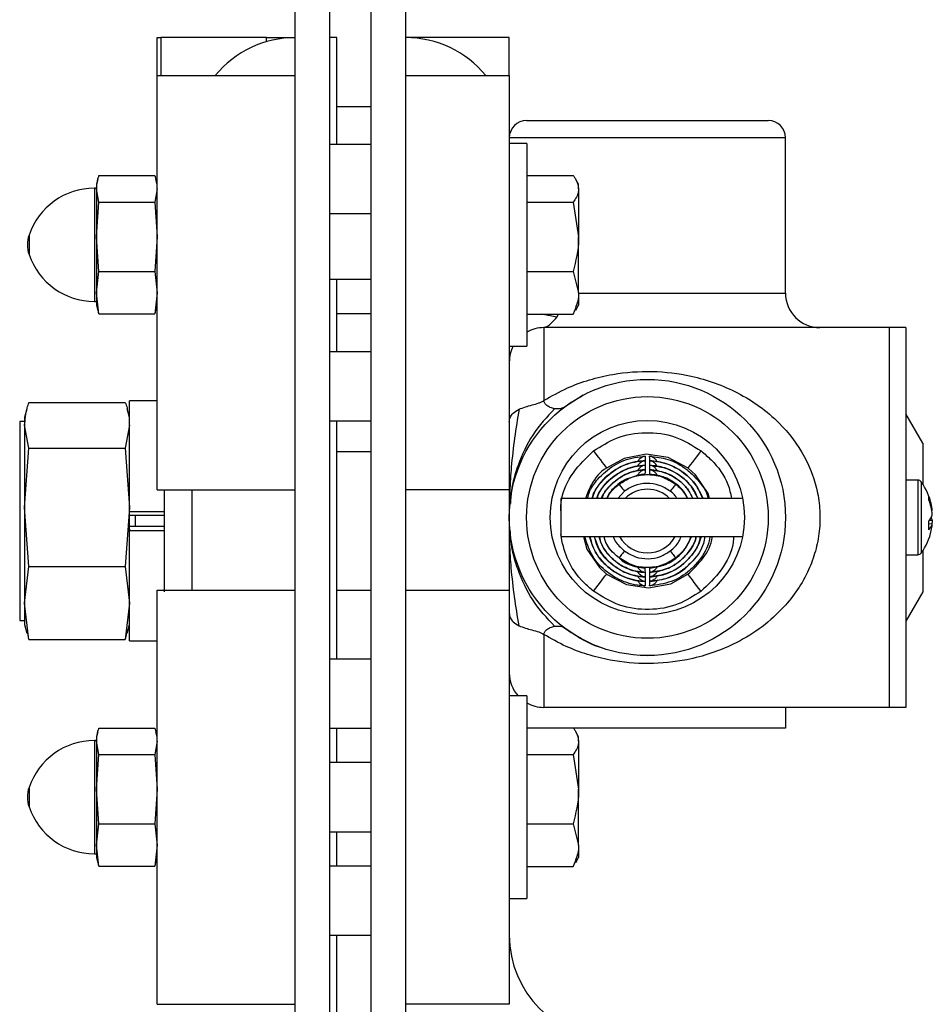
# Model space of a CAD drawing. Header units: inches. Extents: x 144.9 to 238.4, y 214.8 to 247.7.
# Tile 10 of 256: x 149.579 to 150.181, y 216.453 to 217.103. Entities that reach past the tile are written whole.
import ezdxf

# ---------------------------------------------------------------- set-up
doc = ezdxf.new("R2010")
doc.units = ezdxf.units.IN
doc.header["$LTSCALE"] = 0.25
doc.header["$MEASUREMENT"] = 0
doc.layers.add('ANNOTATIONS', color=1, linetype='Continuous')
doc.layers.add('DETAILS', color=4, linetype='Continuous')
doc.styles.add('ARIAL', font='arial.ttf', dxfattribs={"height": 0.09375})
doc.dimstyles.new('STANDARD$0', dxfattribs={"dimtxt": 0.09375, "dimasz": 0.09375, "dimexe": 0.03125, "dimexo": 0.046875, "dimgap": 0.09, "dimtad": 0, "dimtih": 1, "dimtoh": 1, "dimdec": 4, "dimzin": 0, "dimdsep": 46, "dimtxsty": 'ARIAL', "dimcen": 0.09, "dimadec": 0, "dimazin": 0, "dimtfac": 1, "dimtdec": 4, "dimtofl": 0, "dimtmove": 0, "dimatfit": 1, "dimfxl": 1, "dimtolj": 1, "dimtzin": 0, "dimarcsym": 0})

# ---------------------------------------------------------------- blocks, each defined once
blk = doc.blocks.new('*D97')
at = {"layer": 'ANNOTATIONS', "color": 0, "lineweight": -2, "transparency": 16777216}
for p, q in [((149.7142, 217.63753), (148.61011, 217.63753)), ((148.64136, 217.54378), (148.64136, 216.51273)), ((148.64136, 215.75149), (148.64136, 216.23579)), ((149.78026, 215.65774), (148.61011, 215.65774))]:
    blk.add_line(p, q, dxfattribs=at)
at = {"layer": 'ANNOTATIONS', "color": 0, "transparency": 16777216}
for points in [[(148.62574, 217.54378), (148.65699, 217.54378), (148.64136, 217.63753)], [(148.62574, 215.75149), (148.65699, 215.75149), (148.64136, 215.65774)]]:
    blk.add_solid(points, dxfattribs=at)
at = {"layer": 'defpoints', "color": 0, "transparency": 16777216}
for p in [(148.64136, 217.63753), (149.76107, 217.63753), (149.82714, 215.65774)]:
    blk.add_point(p, dxfattribs=at)
at = {"layer": 'ANNOTATIONS', "color": 0, "transparency": 16777216, "insert": (148.64136, 216.37426), "char_height": 0.09375, "attachment_point": 5, "style": 'ARIAL'}
blk.add_mtext('\\A1;10 5/8"', dxfattribs=at)
blk = doc.blocks.new('*D98')
at = {"layer": 'ANNOTATIONS', "color": 0, "lineweight": -2, "transparency": 16777216}
for p, q in [((149.7142, 217.63753), (149.02184, 217.63753)), ((149.05309, 217.54378), (149.05309, 217.13653)), ((149.05309, 216.45553), (149.05309, 216.86278)), ((149.16745, 216.36178), (149.02184, 216.36178))]:
    blk.add_line(p, q, dxfattribs=at)
at = {"layer": 'ANNOTATIONS', "color": 0, "transparency": 16777216}
for points in [[(149.03747, 217.54378), (149.06872, 217.54378), (149.05309, 217.63753)], [(149.03747, 216.45553), (149.06872, 216.45553), (149.05309, 216.36178)]]:
    blk.add_solid(points, dxfattribs=at)
at = {"layer": 'defpoints', "color": 0, "transparency": 16777216}
for p in [(149.76107, 217.63753), (149.05309, 216.36178), (149.21432, 216.36178)]:
    blk.add_point(p, dxfattribs=at)
at = {"layer": 'ANNOTATIONS', "color": 0, "transparency": 16777216, "insert": (149.05309, 216.99966), "char_height": 0.09375, "attachment_point": 5, "style": 'ARIAL'}
blk.add_mtext('\\A1;7"', dxfattribs=at)

msp = doc.modelspace()

# ---------------------------------------------------------------- linework, layer by layer
at = {"layer": 'DETAILS'}
for p, q in [((149.76107, 216.08841), (149.76107, 217.45528)), ((149.78386, 216.08841), (149.78386, 217.45528)), ((149.81119, 216.08841), (149.81119, 217.45528)), ((149.83397, 216.08841), (149.83397, 217.45528)), ((149.66995, 217.06581), (149.66995, 217.09078)), ((149.66995, 217.09078), (149.67239, 217.09078)), ((149.74214, 217.09078), (149.67239, 217.09078)), ((149.67239, 217.09078), (149.67239, 217.06581)), ((149.74214, 217.09078), (149.75793, 217.09078)), ((149.74214, 217.08811), (149.74214, 217.09078)), ((149.75793, 217.09078), (149.76107, 217.09078)), ((149.75793, 217.09078), (149.75793, 217.09071)), ((149.78841, 217.09078), (149.78386, 217.09078)), ((149.78841, 217.02024), (149.78841, 217.09078)), ((149.90232, 217.09078), (149.83397, 217.09078)), ((149.90232, 217.06581), (149.90232, 217.09078)), ((149.66995, 217.06581), (149.76107, 217.06581)), ((149.66995, 216.79243), (149.66995, 217.06581)), ((149.76107, 216.79243), (149.76107, 217.06581)), ((149.83397, 216.79243), (149.83397, 217.06581)), ((149.83397, 217.06581), (149.90232, 217.06581)), ((149.90232, 217.06581), (149.90232, 216.79243)), ((149.81119, 217.04522), (149.78841, 217.04522)), ((149.91371, 217.03613), (149.99344, 217.03613)), ((149.99344, 217.03613), (150.07318, 217.03613)), ((149.81119, 217.02024), (149.78386, 217.02024)), ((149.99344, 217.02474), (149.90232, 217.02474)), ((149.9138, 217.02098), (149.90232, 217.02098)), ((149.9138, 217.02098), (149.9138, 217.01591)), ((150.08457, 217.02474), (149.99344, 217.02474)), ((150.08457, 216.92222), (150.08457, 217.02474)), ((149.9138, 217.01591), (149.9138, 216.88721)), ((149.63073, 216.99723), (149.62985, 216.99396)), ((149.62985, 216.99396), (149.62985, 216.99094)), ((149.63151, 216.99973), (149.6683, 216.99973)), ((149.66995, 216.99396), (149.66907, 216.99723)), ((149.9138, 216.99978), (149.9445, 216.99978)), ((149.94806, 216.99401), (149.94617, 216.99728)), ((149.94806, 216.99098), (149.94806, 216.99401)), ((149.62985, 216.99146), (149.6285, 216.99146)), ((149.6285, 216.99146), (149.6285, 216.98862)), ((149.6285, 216.98862), (149.6285, 216.91673)), ((149.63151, 216.98215), (149.62985, 216.99094)), ((149.62985, 216.99094), (149.62985, 216.95933)), ((149.66995, 216.99094), (149.6683, 216.98215)), ((149.94806, 216.99098), (149.94806, 216.95934)), ((149.62985, 216.95933), (149.63151, 216.98215)), ((149.63151, 216.98215), (149.6683, 216.98215)), ((149.6683, 216.98215), (149.66995, 216.95933)), ((149.9138, 216.98218), (149.9445, 216.98218)), ((149.9445, 216.98218), (149.94806, 216.95934)), ((149.78386, 216.97468), (149.81119, 216.97468)), ((149.58536, 216.96054), (149.58536, 216.94765)), ((149.63151, 216.93652), (149.62985, 216.95933)), ((149.62985, 216.95933), (149.62985, 216.92249)), ((149.66995, 216.95933), (149.6683, 216.93652)), ((149.94806, 216.92245), (149.94806, 216.95934)), ((149.62985, 216.92249), (149.63151, 216.93652)), ((149.63151, 216.93652), (149.6683, 216.93652)), ((149.6683, 216.93652), (149.66995, 216.92249)), ((149.9138, 216.9365), (149.9445, 216.9365)), ((149.9445, 216.9365), (149.94806, 216.92245)), ((149.78386, 216.93131), (149.81119, 216.93131)), ((149.78841, 216.88356), (149.78841, 216.93131)), ((149.63151, 216.90846), (149.62985, 216.92249)), ((149.62985, 216.92249), (149.62985, 216.91423)), ((149.66995, 216.92249), (149.6683, 216.90846)), ((149.94806, 216.92245), (149.94806, 216.91418)), ((149.6285, 216.91673), (149.62985, 216.91673)), ((149.94806, 216.92222), (150.08457, 216.92222)), ((149.62985, 216.91423), (149.63073, 216.91096)), ((149.63151, 216.90846), (149.63102, 216.91106)), ((149.66879, 216.91106), (149.6683, 216.90846)), ((149.66907, 216.91096), (149.66995, 216.91423)), ((149.9445, 216.90841), (149.9458, 216.91103)), ((149.94617, 216.91091), (149.94806, 216.91418)), ((149.63151, 216.90846), (149.6683, 216.90846)), ((149.81119, 216.90853), (149.78841, 216.90853)), ((149.9138, 216.90841), (149.9445, 216.90841)), ((149.93357, 216.90631), (149.92359, 216.90841)), ((149.93357, 216.90631), (149.93484, 216.90841)), ((149.9251, 216.89944), (149.9251, 216.85125)), ((150.15291, 216.89944), (149.9251, 216.89944)), ((150.16407, 216.89944), (150.15291, 216.89944)), ((150.15291, 216.89944), (150.15291, 216.64885)), ((150.16407, 216.89944), (150.16407, 216.64885)), ((149.81119, 216.88356), (149.78386, 216.88356)), ((149.90232, 216.88721), (149.9138, 216.88721)), ((149.66995, 216.85103), (149.65172, 216.85103)), ((149.65172, 216.77806), (149.65172, 216.85103)), ((149.95107, 216.8548), (149.93877, 216.84705)), ((149.58397, 216.84579), (149.58247, 216.84019)), ((149.5853, 216.85008), (149.64889, 216.85008)), ((149.65172, 216.84019), (149.65022, 216.84579)), ((149.58247, 216.84019), (149.58247, 216.83501)), ((149.78386, 216.83799), (149.81119, 216.83799)), ((149.78841, 216.68072), (149.78841, 216.83799)), ((150.17524, 216.82315), (150.16407, 216.84249)), ((149.58247, 216.83745), (149.5792, 216.83745)), ((149.5792, 216.83745), (149.5792, 216.83248)), ((149.5792, 216.83248), (149.5792, 216.70623)), ((149.5853, 216.81994), (149.58247, 216.83501)), ((149.58247, 216.83501), (149.58247, 216.78083)), ((149.65172, 216.83501), (149.64889, 216.81994)), ((149.58247, 216.78083), (149.5853, 216.81994)), ((149.5853, 216.81994), (149.64889, 216.81994)), ((149.64889, 216.81994), (149.65172, 216.78083)), ((150.17524, 216.82315), (150.17524, 216.7961)), ((149.81119, 216.81741), (149.78841, 216.81741)), ((150.17198, 216.79875), (150.16407, 216.79875)), ((150.17198, 216.79875), (150.17198, 216.79688)), ((150.17198, 216.79688), (150.17198, 216.74954)), ((150.1742, 216.79761), (150.1742, 216.79583)), ((150.1742, 216.79583), (150.1742, 216.75068)), ((149.66995, 216.79243), (149.76107, 216.79243)), ((149.67451, 216.79243), (149.67451, 216.72519)), ((149.69273, 216.79243), (149.69273, 216.72628)), ((149.90232, 216.79243), (149.83397, 216.79243)), ((149.90232, 216.79243), (149.90232, 216.72628)), ((150.05626, 216.78672), (149.93626, 216.78672)), ((149.93626, 216.78672), (149.93626, 216.76157)), ((149.9783, 216.79146), (149.97392, 216.78672)), ((149.5853, 216.74171), (149.58247, 216.78083)), ((149.58247, 216.78083), (149.58247, 216.71766)), ((149.65172, 216.78083), (149.64889, 216.74171)), ((149.65172, 216.76563), (149.65172, 216.77806)), ((149.65172, 216.77721), (149.65172, 216.77806)), ((149.65172, 216.77806), (149.67451, 216.77806)), ((149.67451, 216.77551), (149.65172, 216.77551)), ((149.65551, 216.77551), (149.65551, 216.76818)), ((150.18147, 216.77851), (150.18116, 216.77847)), ((149.67451, 216.76818), (149.65172, 216.76818)), ((150.18147, 216.76978), (150.17923, 216.77006)), ((150.17973, 216.77242), (150.18147, 216.77233)), ((149.65172, 216.76648), (149.65172, 216.76563)), ((149.65172, 216.76563), (149.67451, 216.76563)), ((149.65172, 216.69266), (149.65172, 216.76563)), ((149.93626, 216.76157), (150.05626, 216.76157)), ((150.16407, 216.74954), (150.17198, 216.74954)), ((150.17524, 216.75219), (150.17524, 216.72514)), ((149.58247, 216.71766), (149.5853, 216.74171)), ((149.5853, 216.74171), (149.64889, 216.74171)), ((149.64889, 216.74171), (149.65172, 216.71766)), ((149.66995, 216.72628), (149.76107, 216.72628)), ((149.66995, 216.45291), (149.66995, 216.72628)), ((149.76107, 216.45291), (149.76107, 216.72628)), ((149.78841, 216.72628), (149.81119, 216.72628)), ((149.83397, 216.72628), (149.90232, 216.72628)), ((149.83397, 216.45291), (149.83397, 216.72628)), ((149.90232, 216.72628), (149.90232, 216.45291)), ((150.17524, 216.72514), (150.16407, 216.7058)), ((149.5853, 216.69361), (149.58247, 216.71766)), ((149.58247, 216.71766), (149.58247, 216.7035)), ((149.65172, 216.71766), (149.64889, 216.69361)), ((149.5792, 216.70623), (149.58247, 216.70623)), ((149.58247, 216.7035), (149.58397, 216.6979)), ((149.65022, 216.6979), (149.65172, 216.7035)), ((149.5853, 216.69361), (149.58448, 216.69799)), ((149.64971, 216.69799), (149.64889, 216.69361)), ((149.9251, 216.69704), (149.9251, 216.64885)), ((149.5853, 216.69361), (149.64889, 216.69361)), ((149.65172, 216.69266), (149.66995, 216.69266)), ((149.99237, 216.6832), (149.9937, 216.68306)), ((149.81119, 216.68072), (149.78386, 216.68072)), ((149.9138, 216.65648), (149.90232, 216.65648)), ((149.9138, 216.65648), (149.9138, 216.65141)), ((149.9138, 216.65141), (149.9138, 216.52271)), ((150.15291, 216.64885), (149.9251, 216.64885)), ((150.08457, 216.64885), (150.08457, 216.63509)), ((150.16407, 216.64885), (150.15291, 216.64885)), ((149.63073, 216.63273), (149.62985, 216.62946)), ((149.63151, 216.63523), (149.6683, 216.63523)), ((149.66995, 216.62946), (149.66907, 216.63273)), ((149.78386, 216.63516), (149.81119, 216.63516)), ((149.78841, 216.61238), (149.78841, 216.63516)), ((149.9138, 216.63528), (149.9445, 216.63528)), ((150.08457, 216.63509), (149.94463, 216.63509)), ((149.94806, 216.62951), (149.94617, 216.63278)), ((149.62985, 216.62696), (149.6285, 216.62696)), ((149.6285, 216.62696), (149.6285, 216.62412)), ((149.6285, 216.62412), (149.6285, 216.55223)), ((149.62985, 216.62946), (149.62985, 216.62644)), ((149.63151, 216.61765), (149.62985, 216.62644)), ((149.62985, 216.62644), (149.62985, 216.59483)), ((149.66995, 216.62644), (149.6683, 216.61765)), ((149.94806, 216.62648), (149.94806, 216.62951)), ((149.94806, 216.62648), (149.94806, 216.59484)), ((149.62985, 216.59483), (149.63151, 216.61765)), ((149.63151, 216.61765), (149.6683, 216.61765)), ((149.6683, 216.61765), (149.66995, 216.59483)), ((149.9138, 216.61768), (149.9445, 216.61768)), ((149.9445, 216.61768), (149.94806, 216.59484)), ((149.81119, 216.61238), (149.78386, 216.61238)), ((149.58536, 216.59604), (149.58536, 216.58315)), ((149.63151, 216.57202), (149.62985, 216.59483)), ((149.62985, 216.59483), (149.62985, 216.55799)), ((149.66995, 216.59483), (149.6683, 216.57202)), ((149.94806, 216.55795), (149.94806, 216.59484)), ((149.62985, 216.55799), (149.63151, 216.57202)), ((149.63151, 216.57202), (149.6683, 216.57202)), ((149.6683, 216.57202), (149.66995, 216.55799)), ((149.9138, 216.572), (149.9445, 216.572)), ((149.9445, 216.572), (149.94806, 216.55795)), ((149.78386, 216.56681), (149.81119, 216.56681)), ((149.78841, 216.54403), (149.78841, 216.56681)), ((149.6285, 216.55223), (149.62985, 216.55223)), ((149.63151, 216.54396), (149.62985, 216.55799)), ((149.62985, 216.55799), (149.62985, 216.54973)), ((149.66995, 216.55799), (149.6683, 216.54396)), ((149.94806, 216.55795), (149.94806, 216.54968)), ((149.62985, 216.54973), (149.63073, 216.54646)), ((149.63151, 216.54396), (149.63102, 216.54656)), ((149.66879, 216.54656), (149.6683, 216.54396)), ((149.66907, 216.54646), (149.66995, 216.54973)), ((149.9445, 216.54391), (149.9458, 216.54653)), ((149.94617, 216.54641), (149.94806, 216.54968)), ((149.63151, 216.54396), (149.6683, 216.54396)), ((149.81119, 216.54403), (149.78386, 216.54403)), ((149.9138, 216.54391), (149.9445, 216.54391)), ((149.90232, 216.52271), (149.9138, 216.52271)), ((149.78386, 216.49847), (149.81119, 216.49847)), ((149.78841, 216.40734), (149.78841, 216.49847)), ((149.66995, 216.45291), (149.76107, 216.45291)), ((149.90232, 216.45291), (149.83397, 216.45291))]:
    msp.add_line(p, q, dxfattribs=at)
at = {"layer": 'DETAILS', "flags": 128}
for points in [[(149.95787, 216.81802), (149.95946, 216.81596), (149.96099, 216.81397), (149.96241, 216.81212), (149.96369, 216.81046), (149.96478, 216.80904), (149.96564, 216.80793), (149.96624, 216.80715), (149.96656, 216.80672)], [(150.02032, 216.80672), (150.02032, 216.80672), (150.00724, 216.81365), (149.99261, 216.81586), (149.97807, 216.8131), (149.96656, 216.80672), (149.96656, 216.80672)], [(149.99195, 216.81458), (149.99194, 216.81322), (149.99193, 216.81161)], [(149.99496, 216.81161), (149.99495, 216.81298), (149.99494, 216.81458)], [(150.02032, 216.80672), (150.02065, 216.80715), (150.02125, 216.80793), (150.02211, 216.80904), (150.02319, 216.81046), (150.02447, 216.81212), (150.0259, 216.81397), (150.02743, 216.81596), (150.02901, 216.81802)], [(149.99188, 216.80566), (149.99187, 216.80429), (149.99185, 216.80269)], [(149.99191, 216.80863), (149.9919, 216.80727), (149.99188, 216.80567)], [(149.99193, 216.81161), (149.99192, 216.81024), (149.99191, 216.80864)], [(149.99498, 216.80864), (149.99497, 216.81), (149.99496, 216.81161)], [(149.99501, 216.80567), (149.99499, 216.80703), (149.99498, 216.80863)], [(149.99504, 216.80269), (149.99502, 216.80405), (149.99501, 216.80566)], [(150.03445, 216.78672), (150.03358, 216.79001), (150.02525, 216.8023), (150.02032, 216.80672), (150.02032, 216.80672), (150.02032, 216.80672)], [(149.97474, 216.79609), (149.97487, 216.79592), (149.97512, 216.7956), (149.97547, 216.79514), (149.97592, 216.79456), (149.97644, 216.79388), (149.97703, 216.79312), (149.97765, 216.7923), (149.9783, 216.79146)], [(150.01215, 216.79609), (150.01201, 216.79592), (150.01177, 216.7956), (150.01141, 216.79514), (150.01097, 216.79456), (150.01044, 216.79388), (150.00986, 216.79312), (150.00923, 216.79231), (150.00858, 216.79146)], [(149.95118, 216.76157), (149.95343, 216.75327), (149.96184, 216.74105), (149.96656, 216.73684), (149.96656, 216.73684), (149.96656, 216.73684)], [(149.9783, 216.75209), (149.97765, 216.75125), (149.97703, 216.75044), (149.97644, 216.74967), (149.97592, 216.74899), (149.97547, 216.74841), (149.97512, 216.74796), (149.97487, 216.74764), (149.97474, 216.74746)], [(150.00858, 216.7521), (150.00923, 216.75125), (150.00986, 216.75044), (150.01045, 216.74968), (150.01097, 216.74899), (150.01142, 216.74842), (150.01177, 216.74796), (150.01201, 216.74764), (150.01215, 216.74746)], [(149.99185, 216.74087), (149.99186, 216.7395), (149.99188, 216.7379)], [(149.99501, 216.7379), (149.99502, 216.73926), (149.99504, 216.74087)], [(149.95787, 216.72554), (149.95946, 216.72759), (149.96099, 216.72958), (149.96241, 216.73144), (149.96369, 216.7331), (149.96478, 216.73451), (149.96564, 216.73563), (149.96624, 216.73641), (149.96656, 216.73684)], [(149.96656, 216.73684), (149.96656, 216.73684), (149.97964, 216.72991), (149.99427, 216.7277), (150.00881, 216.73046), (150.02009, 216.73666)], [(149.99188, 216.73789), (149.99189, 216.73653), (149.99191, 216.73493)], [(149.99191, 216.73492), (149.99192, 216.73355), (149.99193, 216.73195)], [(149.99496, 216.73195), (149.99497, 216.73331), (149.99498, 216.73492)], [(149.99498, 216.73493), (149.99499, 216.73629), (149.99501, 216.73789)], [(150.02009, 216.73666), (150.02041, 216.73623), (150.02101, 216.73544), (150.02186, 216.73432), (150.02293, 216.7329), (150.0242, 216.73123), (150.02561, 216.72937), (150.02713, 216.72737), (150.0287, 216.7253)], [(149.99193, 216.73194), (149.99194, 216.73058), (149.99195, 216.72898)], [(149.99494, 216.72898), (149.99495, 216.73034), (149.99496, 216.73194)]]:
    msp.add_lwpolyline(points, dxfattribs=at)
at = {"layer": 'DETAILS'}
for radius in [0.09113, 0.07973, 0.06406]:
    msp.add_circle((149.99344, 216.77415), radius, dxfattribs=at)
for centre, radius, start, end in [((149.76107, 217.02244), 0.06834, 90, 140.61381), ((149.83397, 217.02244), 0.06834, 39.38619, 90), ((149.91371, 217.02474), 0.01139, 90, 180), ((150.07318, 217.02474), 0.01139, 0, 90), ((149.6285, 216.94589), 0.04556, 90, 161.25066), ((149.60434, 216.95409), 0.02005, 161.25066, 198.74934), ((149.6285, 216.9623), 0.04556, 198.74934, 270), ((150.10735, 216.92222), 0.02278, 180, 270), ((149.9251, 216.87666), 0.02278, 90, 119.73571), ((149.9251, 216.87666), 0.02278, 152.4194, 180), ((149.99344, 216.77178), 0.02096, 45.47569, 134.52431), ((150.17198, 216.79602), 0.00273, 35.6682, 90), ((150.14151, 216.77415), 0.04024, 12.33333, 35.6682), ((150.1475, 216.77545), 0.03411, 5.14574, 21.91089), ((150.17206, 216.78699), 0.00719, 350.45604, 9.54396), ((150.14578, 216.77272), 0.03584, 5.19053, 21.4115), ((150.1722, 216.77829), 0.00956, 316.59495, 345.87184), ((150.17404, 216.7707), 0.00761, 12.42098, 26.9671), ((150.13729, 216.76884), 0.04195, 356.05818, 3.94182), ((150.17406, 216.77167), 0.00765, 311.67305, 345.68583), ((150.14755, 216.77282), 0.03406, 347.66887, 354.86843), ((150.21887, 216.76635), 0.03787, 170.9094, 174.74463), ((149.99344, 216.77178), 0.02096, 209.14668, 330.85332), ((150.14151, 216.77415), 0.04024, 324.3318, 347.66667), ((150.17198, 216.75228), 0.00273, 270, 324.3318), ((149.9251, 216.67163), 0.02278, 180, 221.68263), ((149.9251, 216.67163), 0.02278, 240.26429, 270), ((149.6285, 216.58139), 0.04556, 90, 161.25066), ((149.60434, 216.58959), 0.02005, 161.25066, 198.74934), ((149.6285, 216.5978), 0.04556, 198.74934, 270), ((149.97066, 216.49847), 0.06834, 180, 270)]:
    msp.add_arc(centre, radius, start, end, dxfattribs=at)
for points, knots in [([(149.62985, 216.99094), (149.63004, 216.9932), (149.63029, 216.99614), (149.63128, 216.99905), (149.63151, 216.99973)], [0, 0, 0, 0, 0.768037, 1, 1, 1, 1]), ([(149.6683, 216.99973), (149.66856, 216.99906), (149.66889, 216.99819), (149.669, 216.99732), (149.66903, 216.99713)], [0, 0, 0, 0, 0.782235, 1, 1, 1, 1]), ([(149.9445, 216.99978), (149.94493, 216.9992), (149.94703, 216.99634), (149.9476, 216.99336), (149.94806, 216.99098)], [0, 0, 0, 0, 0.203232, 1, 1, 1, 1]), ([(149.94806, 216.99098), (149.94803, 216.99031), (149.94786, 216.98733), (149.94597, 216.98443), (149.9445, 216.98218)], [0, 0, 0, 0, 0.225681, 1, 1, 1, 1]), ([(149.94806, 216.95934), (149.94806, 216.9588), (149.94801, 216.95108), (149.94619, 216.94353), (149.9445, 216.9365)], [0, 0, 0, 0, 0.070222, 1, 1, 1, 1]), ([(149.94806, 216.92245), (149.94806, 216.92212), (149.94801, 216.91738), (149.94619, 216.91273), (149.9445, 216.90841)], [0, 0, 0, 0, 0.070244, 1, 1, 1, 1]), ([(149.9251, 216.89944), (149.92525, 216.89947), (149.92558, 216.89955), (149.92763, 216.90046), (149.93046, 216.90248), (149.93247, 216.90496), (149.93357, 216.90631)], [0, 0, 0, 0, 0.176816, 0.396435, 0.669343, 1, 1, 1, 1]), ([(149.9251, 216.85125), (149.93021, 216.85419), (149.9397, 216.85965), (149.9551, 216.8652), (149.97361, 216.86964), (149.99666, 216.87135), (150.0197, 216.86852), (150.0383, 216.86311), (150.05345, 216.8565), (150.06765, 216.8478), (150.08323, 216.83464), (150.09756, 216.81605), (150.10563, 216.79456), (150.10765, 216.77692), (150.10702, 216.76338), (150.10413, 216.75023), (150.09907, 216.73718), (150.09172, 216.72474), (150.08116, 216.71196), (150.06746, 216.70017), (150.0516, 216.69078), (150.0355, 216.68422), (150.01697, 216.67927), (149.99423, 216.67694), (149.97177, 216.67897), (149.9538, 216.6835), (149.93901, 216.689), (149.92993, 216.69425), (149.9251, 216.69704)], [0, 0, 0, 0, 0.038659, 0.0717, 0.104706, 0.157674, 0.210258, 0.24513, 0.280031, 0.31722, 0.354392, 0.414033, 0.467084, 0.49427, 0.521452, 0.548837, 0.576251, 0.608269, 0.640326, 0.683503, 0.726712, 0.76114, 0.795535, 0.847259, 0.898954, 0.931188, 0.963452, 1, 1, 1, 1]), ([(149.90876, 216.84555), (149.91012, 216.84611), (149.91267, 216.84717), (149.91724, 216.84835), (149.92099, 216.84936), (149.92363, 216.85035), (149.92462, 216.85096), (149.9251, 216.85125)], [0, 0, 0, 0, 0.291187, 0.548687, 0.800326, 0.905149, 1, 1, 1, 1]), ([(149.93223, 216.8459), (149.93126, 216.84612), (149.9295, 216.84653), (149.92722, 216.84791), (149.92558, 216.84946), (149.92525, 216.85071), (149.9251, 216.85125)], [0, 0, 0, 0, 0.337065, 0.612895, 0.83052, 1, 1, 1, 1]), ([(149.58247, 216.83501), (149.58279, 216.83884), (149.58321, 216.84388), (149.5849, 216.84888), (149.5853, 216.85008)], [0, 0, 0, 0, 0.7598173, 1, 1, 1, 1]), ([(149.64889, 216.85008), (149.64936, 216.84888), (149.64992, 216.84742), (149.65012, 216.84595), (149.65015, 216.84569)], [0, 0, 0, 0, 0.822683, 1, 1, 1, 1]), ([(149.90232, 216.83723), (149.90234, 216.83764), (149.90239, 216.83876), (149.90305, 216.84068), (149.90483, 216.84325), (149.90735, 216.84472), (149.90876, 216.84555)], [0, 0, 0, 0, 0.119657, 0.3262036, 0.6197011, 1, 1, 1, 1]), ([(149.90876, 216.84555), (149.9077, 216.83922), (149.90555, 216.82649), (149.90366, 216.80901), (149.90265, 216.79456), (149.90254, 216.78638), (149.9025, 216.78383)], [0, 0, 0, 0, 0.316064, 0.635493, 0.886485, 1, 1, 1, 1]), ([(149.93223, 216.8459), (149.92713, 216.84048), (149.91735, 216.83008), (149.90832, 216.8105), (149.90373, 216.79477), (149.90324, 216.78623), (149.90308, 216.78345)], [0, 0, 0, 0, 0.340358, 0.652401, 0.887149, 1, 1, 1, 1]), ([(149.93877, 216.84705), (149.93859, 216.84693), (149.93811, 216.84659), (149.93622, 216.84571), (149.93396, 216.84582), (149.93223, 216.8459)], [0, 0, 0, 0, 0.11457, 0.319134, 1, 1, 1, 1]), ([(149.95787, 216.81802), (149.9628, 216.82117), (149.97328, 216.82786), (149.99232, 216.8311), (150.01223, 216.8285), (150.02342, 216.82151), (150.02901, 216.81802)], [0, 0, 0, 0, 0.228584, 0.485739, 0.742871, 1, 1, 1, 1]), ([(149.93626, 216.77846), (149.93634, 216.78088), (149.93665, 216.78983), (149.9437, 216.80447), (149.95315, 216.8135), (149.95787, 216.81802)], [0, 0, 0, 0, 0.155566, 0.577812, 1, 1, 1, 1]), ([(149.9539, 216.78672), (149.95437, 216.7884), (149.95566, 216.79307), (149.9615, 216.80087), (149.97104, 216.80924), (149.98241, 216.81376), (149.98957, 216.81437), (149.99195, 216.81458)], [0, 0, 0, 0, 0.103871, 0.288114, 0.570699, 0.857521, 1, 1, 1, 1]), ([(149.99195, 216.81458), (149.99193, 216.81458), (149.99153, 216.81452), (149.99034, 216.81423), (149.98865, 216.81319), (149.98742, 216.81194), (149.9871, 216.81116), (149.98708, 216.81112)], [0, 0, 0, 0, 0.005754, 0.214035, 0.648418, 0.984119, 1, 1, 1, 1]), ([(149.99998, 216.81069), (149.99991, 216.81088), (149.99954, 216.81181), (149.99825, 216.8132), (149.99655, 216.81423), (149.99535, 216.81452), (149.99495, 216.81458), (149.99494, 216.81458)], [0, 0, 0, 0, 0.075574, 0.39085, 0.798951, 0.994595, 1, 1, 1, 1]), ([(149.99494, 216.81458), (149.99897, 216.8141), (150.00778, 216.81305), (150.0186, 216.80716), (150.02745, 216.79836), (150.03255, 216.79164), (150.03348, 216.78686), (150.0335, 216.78672)], [0, 0, 0, 0, 0.240851, 0.526676, 0.709863, 0.991642, 1, 1, 1, 1]), ([(150.02901, 216.81802), (150.03123, 216.81612), (150.03841, 216.80999), (150.04628, 216.79937), (150.04832, 216.78983), (150.04898, 216.78672)], [0, 0, 0, 0, 0.231297, 0.749536, 1, 1, 1, 1]), ([(149.96656, 216.80672), (149.96656, 216.80672), (149.96215, 216.80451), (149.95668, 216.79744), (149.95374, 216.78979), (149.95256, 216.78672)], [0, 0, 0, 0, 0.000039, 0.59835, 1, 1, 1, 1]), ([(149.95694, 216.78672), (149.95724, 216.78779), (149.95818, 216.79125), (149.96316, 216.79816), (149.9718, 216.80625), (149.98283, 216.81077), (149.98961, 216.81139), (149.99193, 216.81161)], [0, 0, 0, 0, 0.07295, 0.235434, 0.551629, 0.846412, 1, 1, 1, 1]), ([(149.99193, 216.81161), (149.99026, 216.81149), (149.98414, 216.81102), (149.9758, 216.80806), (149.96618, 216.80145), (149.95962, 216.79465), (149.95761, 216.7884), (149.95707, 216.78672)], [0, 0, 0, 0, 0.110641, 0.405621, 0.567829, 0.884235, 1, 1, 1, 1]), ([(149.99191, 216.80864), (149.98961, 216.80842), (149.9832, 216.80779), (149.97538, 216.8044), (149.96683, 216.7979), (149.96151, 216.79232), (149.96007, 216.78717), (149.95994, 216.78672)], [0, 0, 0, 0, 0.16927, 0.473146, 0.606937, 0.965429, 1, 1, 1, 1]), ([(149.96026, 216.78672), (149.96076, 216.78819), (149.96185, 216.79139), (149.96698, 216.79796), (149.97549, 216.80499), (149.98545, 216.80817), (149.99074, 216.80855), (149.99191, 216.80863)], [0, 0, 0, 0, 0.1136341, 0.2483493, 0.6083366, 0.9134539, 1, 1, 1, 1]), ([(149.96307, 216.78672), (149.96311, 216.78686), (149.96385, 216.78926), (149.96791, 216.79436), (149.9752, 216.80119), (149.98429, 216.80491), (149.98998, 216.80547), (149.99188, 216.80566)], [0, 0, 0, 0, 0.011784, 0.208968, 0.525025, 0.841123, 1, 1, 1, 1]), ([(149.99188, 216.80567), (149.99072, 216.80557), (149.98577, 216.80518), (149.97858, 216.80278), (149.97041, 216.79712), (149.96518, 216.79191), (149.96364, 216.78752), (149.96336, 216.78672)], [0, 0, 0, 0, 0.097368, 0.41417, 0.613203, 0.929712, 1, 1, 1, 1]), ([(149.99188, 216.80566), (149.99187, 216.80565), (149.99154, 216.8056), (149.99041, 216.80534), (149.98873, 216.80438), (149.98736, 216.80293), (149.98696, 216.80192), (149.98686, 216.80167)], [0, 0, 0, 0, 0.005477, 0.161219, 0.572133, 0.898491, 1, 1, 1, 1]), ([(149.99191, 216.80863), (149.9919, 216.80863), (149.99154, 216.80857), (149.99038, 216.8083), (149.98869, 216.80731), (149.98738, 216.80593), (149.98701, 216.80501), (149.98694, 216.80484)], [0, 0, 0, 0, 0.005528, 0.181162, 0.600748, 0.930079, 1, 1, 1, 1]), ([(149.99193, 216.81161), (149.99192, 216.8116), (149.99153, 216.81155), (149.99035, 216.81126), (149.98867, 216.81025), (149.98739, 216.80893), (149.98705, 216.80807), (149.98701, 216.80797)], [0, 0, 0, 0, 0.005625, 0.198547, 0.624451, 0.955807, 1, 1, 1, 1]), ([(150.03023, 216.78672), (150.02838, 216.79048), (150.02543, 216.79646), (150.01714, 216.80439), (150.00732, 216.81011), (149.99874, 216.81115), (149.99496, 216.81161)], [0, 0, 0, 0, 0.273147, 0.434558, 0.75042, 1, 1, 1, 1]), ([(149.99998, 216.80774), (149.9999, 216.80792), (149.99953, 216.80886), (149.99823, 216.81025), (149.99653, 216.81126), (149.99536, 216.81155), (149.99497, 216.8116), (149.99496, 216.81161)], [0, 0, 0, 0, 0.076218, 0.396469, 0.808028, 0.994485, 1, 1, 1, 1]), ([(149.99496, 216.81161), (149.99516, 216.8116), (149.99981, 216.8114), (150.00893, 216.80935), (150.01868, 216.80314), (150.02606, 216.79556), (150.02844, 216.79), (150.02984, 216.78672)], [0, 0, 0, 0, 0.0132582, 0.3084313, 0.6035614, 0.7667554, 1, 1, 1, 1]), ([(150.02688, 216.78672), (150.02528, 216.78989), (150.02285, 216.7947), (150.0155, 216.80188), (150.00655, 216.80723), (149.99833, 216.80823), (149.99498, 216.80864)], [0, 0, 0, 0, 0.25909, 0.393239, 0.752763, 1, 1, 1, 1]), ([(150.00003, 216.80463), (149.99994, 216.80486), (149.99955, 216.80587), (149.9982, 216.80732), (149.9965, 216.8083), (149.99535, 216.80857), (149.99499, 216.80863), (149.99498, 216.80863)], [0, 0, 0, 0, 0.098844, 0.417968, 0.824407, 0.994567, 1, 1, 1, 1]), ([(149.99498, 216.80863), (149.99846, 216.8082), (150.00606, 216.80725), (150.01515, 216.80209), (150.02263, 216.79516), (150.02531, 216.78977), (150.02683, 216.78672)], [0, 0, 0, 0, 0.256447, 0.560675, 0.751556, 1, 1, 1, 1]), ([(150.0229, 216.7876), (150.02209, 216.78933), (150.02026, 216.79323), (150.01435, 216.79889), (150.00591, 216.80417), (149.99856, 216.80518), (149.99501, 216.80567)], [0, 0, 0, 0, 0.1631, 0.36811, 0.694187, 1, 1, 1, 1]), ([(150.00002, 216.8017), (149.99992, 216.80193), (149.99952, 216.80294), (149.99816, 216.80438), (149.99647, 216.80534), (149.99534, 216.8056), (149.99502, 216.80565), (149.99501, 216.80566)], [0, 0, 0, 0, 0.098529, 0.425997, 0.838309, 0.994505, 1, 1, 1, 1]), ([(149.99501, 216.80566), (149.99835, 216.80521), (150.0055, 216.80427), (150.01387, 216.79928), (150.02021, 216.7933), (150.02232, 216.78893), (150.02339, 216.78672)], [0, 0, 0, 0, 0.2801, 0.597559, 0.796171, 1, 1, 1, 1]), ([(149.98226, 216.80026), (149.98133, 216.80002), (149.97827, 216.79921), (149.97296, 216.79516), (149.96818, 216.79088), (149.96676, 216.78718), (149.96658, 216.78672)], [0, 0, 0, 0, 0.134503, 0.442926, 0.930458, 1, 1, 1, 1]), ([(149.97474, 216.79609), (149.97733, 216.79775), (149.98284, 216.80127), (149.99284, 216.80297), (150.00332, 216.80161), (150.0092, 216.79793), (150.01215, 216.79609)], [0, 0, 0, 0, 0.228407, 0.485546, 0.742764, 1, 1, 1, 1]), ([(149.99185, 216.80269), (149.99105, 216.80264), (149.98825, 216.80247), (149.98563, 216.80145), (149.98375, 216.80072)], [0, 0, 0, 0, 0.286282, 1, 1, 1, 1]), ([(150.02004, 216.78672), (150.01926, 216.7883), (150.01752, 216.79183), (150.01202, 216.79689), (150.00446, 216.80141), (149.99802, 216.80229), (149.99504, 216.80269)], [0, 0, 0, 0, 0.168432, 0.377455, 0.711757, 1, 1, 1, 1]), ([(149.96696, 216.78672), (149.96721, 216.78734), (149.96875, 216.79115), (149.97201, 216.79384), (149.97474, 216.79609)], [0, 0, 0, 0, 0.162293, 1, 1, 1, 1]), ([(150.00858, 216.79146), (150.0062, 216.79295), (150.00144, 216.79592), (149.99296, 216.79703), (149.98486, 216.79565), (149.9804, 216.7928), (149.9783, 216.79146)], [0, 0, 0, 0, 0.257204, 0.514441, 0.771556, 1, 1, 1, 1]), ([(150.01215, 216.79609), (150.0133, 216.79515), (150.01647, 216.79256), (150.01854, 216.78899), (150.01986, 216.78672)], [0, 0, 0, 0, 0.363603, 1, 1, 1, 1]), ([(150.01288, 216.78672), (150.01238, 216.78754), (150.01125, 216.78938), (150.00954, 216.79072), (150.00858, 216.79146)], [0, 0, 0, 0, 0.441971, 1, 1, 1, 1]), ([(149.90242, 216.78421), (149.90244, 216.78403), (149.90246, 216.78376), (149.90252, 216.78358), (149.90255, 216.78357), (149.90256, 216.78357)], [0, 0, 0, 0, 0.571885, 0.814332, 1, 1, 1, 1]), ([(149.90256, 216.76472), (149.90255, 216.76472), (149.90252, 216.76471), (149.90246, 216.76453), (149.90244, 216.76427), (149.90242, 216.76408)], [0, 0, 0, 0, 0.185668, 0.428115, 1, 1, 1, 1]), ([(149.90876, 216.70274), (149.9077, 216.70907), (149.90555, 216.72181), (149.90366, 216.73928), (149.90265, 216.75373), (149.90254, 216.76191), (149.9025, 216.76446)], [0, 0, 0, 0, 0.316064, 0.635493, 0.886485, 1, 1, 1, 1]), ([(149.93223, 216.70239), (149.92713, 216.70782), (149.91735, 216.71821), (149.90832, 216.73779), (149.90373, 216.75352), (149.90324, 216.76207), (149.90308, 216.76484)], [0, 0, 0, 0, 0.340358, 0.652401, 0.887149, 1, 1, 1, 1]), ([(149.95787, 216.72554), (149.95574, 216.72734), (149.94862, 216.73337), (149.93974, 216.74581), (149.93734, 216.75758), (149.93626, 216.7629)], [0, 0, 0, 0, 0.189662, 0.634208, 1, 1, 1, 1]), ([(149.99195, 216.72898), (149.99023, 216.7291), (149.98373, 216.72957), (149.97443, 216.73279), (149.96406, 216.73993), (149.95595, 216.74913), (149.95338, 216.75762), (149.95218, 216.76157)], [0, 0, 0, 0, 0.093483, 0.354329, 0.520909, 0.777579, 1, 1, 1, 1]), ([(149.99193, 216.73195), (149.99053, 216.73205), (149.98467, 216.73247), (149.97655, 216.73517), (149.96674, 216.74155), (149.95897, 216.74986), (149.95639, 216.75801), (149.95526, 216.76157)], [0, 0, 0, 0, 0.083618, 0.348993, 0.495107, 0.779893, 1, 1, 1, 1]), ([(149.95541, 216.76157), (149.9562, 216.75862), (149.95762, 216.75326), (149.96358, 216.74473), (149.97253, 216.73688), (149.98336, 216.73268), (149.98987, 216.73212), (149.99193, 216.73194)], [0, 0, 0, 0, 0.180234, 0.326768, 0.611754, 0.877391, 1, 1, 1, 1]), ([(149.95833, 216.76157), (149.95938, 216.75838), (149.961, 216.75343), (149.96708, 216.74536), (149.97575, 216.73844), (149.98562, 216.73535), (149.99082, 216.73499), (149.99191, 216.73492)], [0, 0, 0, 0, 0.218391, 0.338127, 0.657817, 0.928832, 1, 1, 1, 1]), ([(149.99191, 216.73493), (149.9897, 216.73514), (149.98338, 216.73574), (149.97564, 216.73904), (149.96697, 216.74546), (149.96081, 216.75253), (149.95908, 216.75942), (149.95854, 216.76157)], [0, 0, 0, 0, 0.145305, 0.41639, 0.5357, 0.8556, 1, 1, 1, 1]), ([(149.99188, 216.7379), (149.99081, 216.73798), (149.98596, 216.73835), (149.97887, 216.74067), (149.97057, 216.74621), (149.96436, 216.7529), (149.96236, 216.75905), (149.96153, 216.76157)], [0, 0, 0, 0, 0.078292, 0.355918, 0.530362, 0.807807, 1, 1, 1, 1]), ([(149.96159, 216.76157), (149.96207, 216.75973), (149.96316, 216.75558), (149.96794, 216.74891), (149.97548, 216.74223), (149.98446, 216.7386), (149.99007, 216.73806), (149.99188, 216.73789)], [0, 0, 0, 0, 0.137904, 0.311287, 0.589121, 0.867005, 1, 1, 1, 1]), ([(149.96464, 216.76157), (149.96495, 216.76039), (149.9658, 216.75711), (149.96815, 216.75333), (149.9705, 216.75134), (149.97119, 216.75076)], [0, 0, 0, 0, 0.284187, 0.78807, 1, 1, 1, 1]), ([(149.97474, 216.74746), (149.97362, 216.74842), (149.96989, 216.75162), (149.96608, 216.75644), (149.96508, 216.76069), (149.96487, 216.76157)], [0, 0, 0, 0, 0.254008, 0.845165, 1, 1, 1, 1]), ([(149.97084, 216.76157), (149.97085, 216.76151), (149.97158, 216.75875), (149.9744, 216.75547), (149.9774, 216.75287), (149.9783, 216.75209)], [0, 0, 0, 0, 0.01494, 0.70415, 1, 1, 1, 1]), ([(150.03471, 216.76157), (150.03457, 216.76061), (150.03374, 216.7549), (150.02892, 216.74701), (150.02041, 216.7378), (150.00933, 216.73091), (149.99977, 216.72963), (149.99494, 216.72898)], [0, 0, 0, 0, 0.052466, 0.313501, 0.480164, 0.73702, 1, 1, 1, 1]), ([(150.03144, 216.76157), (150.03117, 216.76002), (150.03012, 216.75403), (150.02496, 216.74677), (150.01656, 216.73867), (150.00677, 216.73333), (149.99847, 216.73236), (149.99496, 216.73195)], [0, 0, 0, 0, 0.0932394, 0.3600141, 0.505496, 0.7905295, 1, 1, 1, 1]), ([(149.99498, 216.73492), (149.99836, 216.73533), (150.00586, 216.73626), (150.01503, 216.74127), (150.02276, 216.7488), (150.02745, 216.75545), (150.02831, 216.76055), (150.02849, 216.76157)], [0, 0, 0, 0, 0.2221807, 0.4925726, 0.6621906, 0.9321778, 1, 1, 1, 1]), ([(150.02873, 216.76157), (150.02866, 216.76117), (150.02794, 216.75669), (150.0239, 216.75036), (150.01658, 216.74244), (150.00713, 216.7366), (149.999, 216.73548), (149.99498, 216.73493)], [0, 0, 0, 0, 0.0264072, 0.2971439, 0.4667328, 0.7364361, 1, 1, 1, 1]), ([(149.99501, 216.73789), (149.99825, 216.73832), (150.00528, 216.73924), (150.01376, 216.74406), (150.02073, 216.7511), (150.02475, 216.75686), (150.0255, 216.76108), (150.02558, 216.76157)], [0, 0, 0, 0, 0.2375191, 0.5142746, 0.6873771, 0.9640654, 1, 1, 1, 1]), ([(150.02566, 216.76157), (150.02561, 216.76129), (150.02491, 216.75726), (150.02109, 216.7516), (150.01425, 216.74443), (150.00568, 216.73936), (149.99845, 216.73837), (149.99501, 216.7379)], [0, 0, 0, 0, 0.0205803, 0.298227, 0.4717557, 0.7479965, 1, 1, 1, 1]), ([(149.99504, 216.74087), (149.99815, 216.7413), (150.00472, 216.74222), (150.0124, 216.74687), (150.01887, 216.7533), (150.0212, 216.75843), (150.02263, 216.76157)], [0, 0, 0, 0, 0.256515, 0.541471, 0.719086, 1, 1, 1, 1]), ([(150.00858, 216.7521), (150.01074, 216.75396), (150.01384, 216.75664), (150.01526, 216.76042), (150.0157, 216.76157)], [0, 0, 0, 0, 0.694408, 1, 1, 1, 1]), ([(150.02198, 216.76157), (150.02117, 216.75929), (150.01919, 216.75374), (150.01476, 216.74979), (150.01215, 216.74746)], [0, 0, 0, 0, 0.410283, 1, 1, 1, 1]), ([(150.02009, 216.73666), (150.02364, 216.74005), (150.03073, 216.74684), (150.03584, 216.75627), (150.03622, 216.76138), (150.03623, 216.76157)], [0, 0, 0, 0, 0.490815, 0.980938, 1, 1, 1, 1]), ([(150.05033, 216.76157), (150.05026, 216.76021), (150.04983, 216.75232), (150.04289, 216.73876), (150.03343, 216.72979), (150.0287, 216.7253)], [0, 0, 0, 0, 0.094083, 0.547075, 1, 1, 1, 1]), ([(150.01215, 216.74746), (150.00956, 216.74581), (150.00405, 216.74229), (149.99404, 216.74058), (149.98357, 216.74195), (149.97768, 216.74563), (149.97474, 216.74746)], [0, 0, 0, 0, 0.228396, 0.485537, 0.742779, 1, 1, 1, 1]), ([(149.97502, 216.74732), (149.97563, 216.74673), (149.97876, 216.74374), (149.98486, 216.74166), (149.99007, 216.74107), (149.99185, 216.74087)], [0, 0, 0, 0, 0.138378, 0.706136, 1, 1, 1, 1]), ([(149.9783, 216.75209), (149.98068, 216.75061), (149.98545, 216.74763), (149.99393, 216.74653), (150.00203, 216.74791), (150.00649, 216.75075), (150.00858, 216.7521)], [0, 0, 0, 0, 0.257228, 0.51444, 0.771556, 1, 1, 1, 1]), ([(149.98701, 216.74154), (149.98706, 216.74142), (149.98742, 216.74053), (149.98873, 216.73919), (149.99041, 216.73821), (149.99154, 216.73796), (149.99187, 216.7379), (149.99188, 216.7379)], [0, 0, 0, 0, 0.055691, 0.398689, 0.830554, 0.994237, 1, 1, 1, 1]), ([(149.99496, 216.73194), (149.99933, 216.73255), (150.00814, 216.73379), (150.01721, 216.73906), (150.02109, 216.74323), (150.02193, 216.74414)], [0, 0, 0, 0, 0.43558, 0.87777, 1, 1, 1, 1]), ([(150.00003, 216.7419), (149.99993, 216.74165), (149.99953, 216.74063), (149.99816, 216.73918), (149.99647, 216.73822), (149.99534, 216.73795), (149.99502, 216.7379), (149.99501, 216.7379)], [0, 0, 0, 0, 0.103292, 0.429033, 0.8393, 0.994534, 1, 1, 1, 1]), ([(149.98695, 216.73572), (149.98701, 216.73558), (149.98737, 216.73467), (149.98866, 216.7333), (149.99035, 216.7323), (149.99153, 216.73201), (149.99192, 216.73195), (149.99193, 216.73195)], [0, 0, 0, 0, 0.0636105, 0.3882349, 0.8054867, 0.9944896, 1, 1, 1, 1]), ([(149.98703, 216.73851), (149.98707, 216.73842), (149.98742, 216.73756), (149.9887, 216.73625), (149.99038, 216.73526), (149.99154, 216.73498), (149.9919, 216.73493), (149.99191, 216.73493)], [0, 0, 0, 0, 0.041635, 0.380982, 0.813329, 0.994304, 1, 1, 1, 1]), ([(149.99998, 216.73583), (149.99991, 216.73564), (149.99953, 216.7347), (149.99823, 216.7333), (149.99653, 216.7323), (149.99536, 216.73201), (149.99497, 216.73195), (149.99496, 216.73195)], [0, 0, 0, 0, 0.0772961, 0.3971969, 0.8082594, 0.9944915, 1, 1, 1, 1]), ([(150, 216.73886), (149.99992, 216.73864), (149.99953, 216.73767), (149.9982, 216.73624), (149.9965, 216.73526), (149.99535, 216.73498), (149.99499, 216.73493), (149.99498, 216.73493)], [0, 0, 0, 0, 0.08903, 0.411655, 0.822506, 0.994514, 1, 1, 1, 1]), ([(149.98705, 216.73251), (149.98708, 216.73245), (149.9874, 216.73164), (149.98865, 216.73036), (149.99034, 216.72933), (149.99153, 216.72904), (149.99193, 216.72898), (149.99195, 216.72898)], [0, 0, 0, 0, 0.026944, 0.358871, 0.788371, 0.99431, 1, 1, 1, 1]), ([(150.00004, 216.73299), (149.99995, 216.73277), (149.99957, 216.73179), (149.99825, 216.73035), (149.99655, 216.72933), (149.99535, 216.72904), (149.99495, 216.72898), (149.99494, 216.72898)], [0, 0, 0, 0, 0.092703, 0.402138, 0.802676, 0.994695, 1, 1, 1, 1]), ([(150.0287, 216.7253), (150.02387, 216.72224), (150.01347, 216.71567), (149.99457, 216.71245), (149.97466, 216.71506), (149.96347, 216.72204), (149.95787, 216.72554)], [0, 0, 0, 0, 0.224612, 0.483077, 0.741539, 1, 1, 1, 1]), ([(149.90232, 216.71106), (149.90234, 216.71065), (149.90239, 216.70953), (149.90305, 216.70761), (149.90483, 216.70504), (149.90735, 216.70357), (149.90876, 216.70274)], [0, 0, 0, 0, 0.119657, 0.3262036, 0.6197011, 1, 1, 1, 1]), ([(149.90876, 216.70274), (149.91013, 216.70217), (149.91266, 216.70112), (149.91722, 216.69995), (149.92094, 216.69895), (149.92361, 216.69795), (149.92462, 216.69733), (149.9251, 216.69704)], [0, 0, 0, 0, 0.294299, 0.544062, 0.798287, 0.90412, 1, 1, 1, 1]), ([(149.9251, 216.69704), (149.92525, 216.69758), (149.92558, 216.69883), (149.92722, 216.70038), (149.9295, 216.70176), (149.93126, 216.70217), (149.93223, 216.70239)], [0, 0, 0, 0, 0.169479, 0.387104, 0.662889, 1, 1, 1, 1]), ([(149.93223, 216.70239), (149.93396, 216.70247), (149.93622, 216.70258), (149.93811, 216.7017), (149.93859, 216.70137), (149.93877, 216.70125)], [0, 0, 0, 0, 0.680871, 0.88543, 1, 1, 1, 1]), ([(149.93877, 216.70125), (149.94263, 216.69865), (149.94975, 216.69387), (149.95808, 216.68977), (149.96267, 216.68844), (149.96318, 216.6883)], [0, 0, 0, 0, 0.512638, 0.945635, 1, 1, 1, 1]), ([(149.62985, 216.62644), (149.63004, 216.6287), (149.63029, 216.63164), (149.63128, 216.63455), (149.63151, 216.63523)], [0, 0, 0, 0, 0.7680313, 1, 1, 1, 1]), ([(149.6683, 216.63523), (149.66856, 216.63456), (149.66889, 216.63369), (149.669, 216.63282), (149.66903, 216.63263)], [0, 0, 0, 0, 0.782217, 1, 1, 1, 1]), ([(149.9445, 216.63528), (149.94493, 216.6347), (149.94703, 216.63184), (149.9476, 216.62886), (149.94806, 216.62648)], [0, 0, 0, 0, 0.203238, 1, 1, 1, 1]), ([(149.94806, 216.62648), (149.94803, 216.62581), (149.94786, 216.62283), (149.94597, 216.61993), (149.9445, 216.61768)], [0, 0, 0, 0, 0.225674, 1, 1, 1, 1]), ([(149.94806, 216.59484), (149.94806, 216.5943), (149.94801, 216.58658), (149.94619, 216.57902), (149.9445, 216.572)], [0, 0, 0, 0, 0.070222, 1, 1, 1, 1]), ([(149.94806, 216.55795), (149.94806, 216.55762), (149.94801, 216.55288), (149.94619, 216.54823), (149.9445, 216.54391)], [0, 0, 0, 0, 0.070245, 1, 1, 1, 1])]:
    msp.add_open_spline(points, degree=3, knots=knots, dxfattribs=at)

# ---------------------------------------------------------------- dimensions: what is measured, and where the dimension line sits
at = {"layer": 'ANNOTATIONS'}
for base, p1, p2, text, picture, middle in [((148.64136, 217.63753), (149.82714, 215.65774), (149.76107, 217.63753), '10 5/8"', '*D97', (148.64136, 216.37426)), ((149.05309, 216.36178), (149.76107, 217.63753), (149.21432, 216.36178), '7"', '*D98', (149.05309, 216.99966))]:
    dim = msp.add_linear_dim(base=base, p1=p1, p2=p2, angle=90, text=text, dimstyle='STANDARD$0', override={"dimpost": ''}, dxfattribs=at)
    dim.commit()
    dim.dimension.update_dxf_attribs({"geometry": picture, "text_midpoint": middle, "dimtype": 160})

doc.saveas('drawing.dxf')
